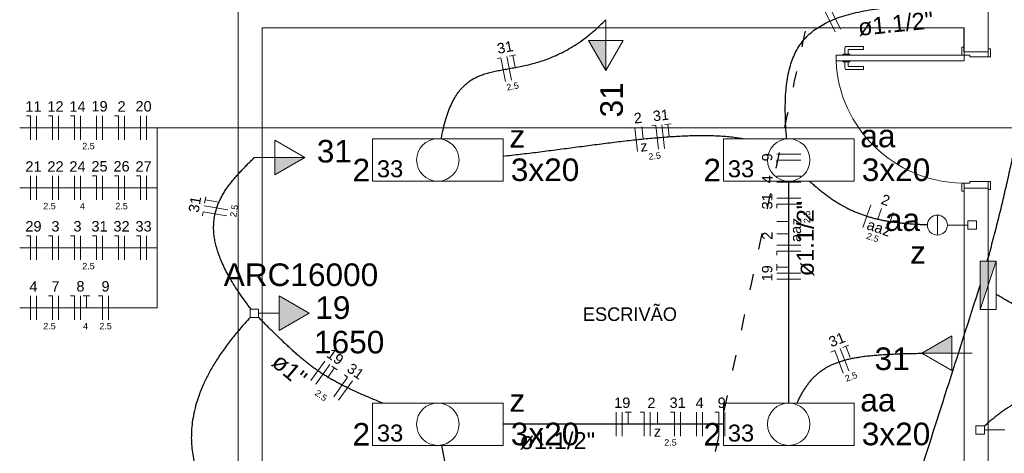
# Model space of a CAD drawing. Header units: millimetres. Extents: x 26 to 1362, y 24 to 358.
# Tile 237 of 256: x 1283.35 to 1289.5, y 257.2 to 259.91. Entities that reach past the tile are written whole.
import ezdxf

# ---------------------------------------------------------------- set-up
doc = ezdxf.new("R2010")
doc.units = ezdxf.units.MM
doc.linetypes.add('DOT2', pattern=[3.175, 0, -3.175])
doc.layers.add('ARQ-ALVENARIA', color=4, linetype='Continuous')
for name, color, linetype, lineweight in [('EL-Condutos', 4, 'Continuous', 30), ('EL-Fios', 9, 'Continuous', 20), ('EL-Textos condutos', 7, 'Continuous', 20), ('EL-Textos fios', 7, 'Continuous', 20), ('EL-Textos pontos', 5, 'Continuous', 20), ('MB ALVENARIA', 7, 'Continuous', 20), ('MB ESQUADRIA', 7, 'Continuous', 20), ('MB TEXTO 0', 7, 'Continuous', 20), ('P-SIMBOL', 5, 'Continuous', 20)]:
    doc.layers.add(name, color=color, linetype=linetype, lineweight=lineweight)
doc.styles.add('arial', font='arial.ttf')
doc.styles.add('AvantGardeBkBT', font='txt')

msp = doc.modelspace()

# ---------------------------------------------------------------- hatches: boundary and pattern name
at = {"layer": 'P-SIMBOL', "linetype": 'Continuous'}
for points in [[(1287.0133, 259.7815), (1287.0133, 259.594), (1286.9051, 259.7815)], [(1284.946, 259.0491), (1285.1335, 259.0491), (1284.946, 258.9408)], [(1289.4509, 258.4014), (1289.351, 258.4014), (1289.351, 258.1005)], [(1284.9726, 257.9677), (1285.16, 258.076), (1284.9725, 258.1842)], [(1289.173, 257.8271), (1288.9855, 257.8271), (1289.173, 257.9354)]]:
    msp.add_hatch(color=256, dxfattribs=at).paths.add_polyline_path(points)

# ---------------------------------------------------------------- linework, layer by layer
at = {"layer": 'ARQ-ALVENARIA'}
msp.add_lwpolyline([(1289.251, 259.709), (1289.251, 259.8595)], dxfattribs=at)
at = {"layer": 'EL-Condutos', "linetype": 'DOT2', "ltscale": 0.05}
msp.add_spline([(1285.0543, 244.8112), (1285.4741, 246.78), (1285.867, 248.6223), (1286.2347, 250.3469), (1286.5793, 251.963), (1286.9027, 253.4796), (1287.2069, 254.9057), (1287.4936, 256.2505), (1287.7649, 257.5229), (1288.0228, 258.7319), (1288.269, 259.8867), (1288.5056, 260.9963), (1288.7345, 262.0696), (1288.9576, 263.1159), (1289.1768, 264.144), (1289.3942, 265.1631), (1289.6115, 266.1822), (1289.8307, 267.2104), (1290.0538, 268.2566), (1290.2827, 269.33), (1290.5193, 270.4396), (1290.7656, 271.5944), (1291.0234, 272.8034), (1291.2947, 274.0758), (1291.5815, 275.4205), (1291.8856, 276.8467), (1292.209, 278.3633), (1292.5536, 279.9794), (1292.9214, 281.704), (1293.3142, 283.5462), (1293.734, 285.5151)], degree=3, dxfattribs=at)
at = {"layer": 'EL-Condutos', "linetype": 'Continuous'}
for points in [[(1288.1423, 259.1652), (1288.1369, 259.2452), (1288.1341, 259.32), (1288.1341, 259.3898), (1288.1371, 259.4547), (1288.1432, 259.515), (1288.1525, 259.5709), (1288.1653, 259.6224), (1288.1816, 259.6698), (1288.2017, 259.7133), (1288.2256, 259.753), (1288.2536, 259.789), (1288.2858, 259.8216), (1288.3223, 259.851), (1288.3633, 259.8772), (1288.4089, 259.9005), (1288.4593, 259.9211), (1288.5147, 259.9391), (1288.5752, 259.9547), (1288.6409, 259.9681), (1288.7121, 259.9794), (1288.7888, 259.9888), (1288.8712, 259.9965), (1288.9595, 260.0026), (1289.0539, 260.0074), (1289.1543, 260.011), (1289.2612, 260.0135), (1289.3745, 260.0152), (1289.4944, 260.0163), (1289.6211, 260.0168), (1289.7548, 260.017)], [(1285.9847, 259.1669), (1285.9987, 259.2315), (1286.0142, 259.2888), (1286.0312, 259.3393), (1286.0497, 259.3836), (1286.0697, 259.422), (1286.0911, 259.4552), (1286.114, 259.4835), (1286.1384, 259.5075), (1286.1642, 259.5276), (1286.1914, 259.5443), (1286.22, 259.5581), (1286.2499, 259.5695), (1286.2813, 259.579), (1286.3141, 259.587), (1286.3482, 259.594), (1286.3836, 259.6005), (1286.4203, 259.607), (1286.4584, 259.614), (1286.4978, 259.6219), (1286.5385, 259.6313), (1286.5804, 259.6425), (1286.6236, 259.6562), (1286.6681, 259.6727), (1286.7138, 259.6926), (1286.7607, 259.7164), (1286.8089, 259.7444), (1286.8582, 259.7773), (1286.9087, 259.8154), (1286.9604, 259.8593), (1287.0133, 259.9095)], [(1289.3952, 258.4021), (1289.4122, 258.4636), (1289.4285, 258.5244), (1289.4442, 258.5844), (1289.4593, 258.6437), (1289.4738, 258.7021), (1289.4878, 258.7597), (1289.5012, 258.8164), (1289.5142, 258.8722), (1289.5267, 258.9272), (1289.5388, 258.9811), (1289.5506, 259.0341), (1289.5621, 259.0861), (1289.5732, 259.1371), (1289.5841, 259.187), (1289.5948, 259.2358), (1289.6053, 259.2836), (1289.6157, 259.3301), (1289.626, 259.3756), (1289.6361, 259.4198), (1289.6463, 259.4628), (1289.6565, 259.5046), (1289.6667, 259.5451), (1289.6769, 259.5843), (1289.6873, 259.6222), (1289.6978, 259.6587), (1289.7085, 259.6938), (1289.7195, 259.7275), (1289.7307, 259.7598), (1289.7422, 259.7907), (1289.754, 259.82)], [(1286.3719, 259.0584), (1286.4254, 259.0641), (1286.4794, 259.0702), (1286.5337, 259.0766), (1286.5882, 259.0833), (1286.6429, 259.0903), (1286.6978, 259.0974), (1286.7527, 259.1046), (1286.8076, 259.1118), (1286.8624, 259.1191), (1286.9171, 259.1262), (1286.9715, 259.1333), (1287.0257, 259.1401), (1287.0796, 259.1467), (1287.1331, 259.1531), (1287.186, 259.159), (1287.2385, 259.1646), (1287.2903, 259.1696), (1287.3415, 259.1742), (1287.3919, 259.1781), (1287.4416, 259.1814), (1287.4904, 259.184), (1287.5382, 259.1859), (1287.5851, 259.1869), (1287.6308, 259.1871), (1287.6755, 259.1863), (1287.7189, 259.1845), (1287.7611, 259.1817), (1287.802, 259.1777), (1287.8415, 259.1726), (1287.8795, 259.1663)], [(1284.7977, 258.1019), (1284.7592, 258.1531), (1284.7246, 258.2021), (1284.6938, 258.2492), (1284.6666, 258.2943), (1284.6429, 258.3376), (1284.6226, 258.3791), (1284.6055, 258.4189), (1284.5916, 258.4571), (1284.5806, 258.4938), (1284.5725, 258.529), (1284.5672, 258.5628), (1284.5645, 258.5954), (1284.5643, 258.6267), (1284.5664, 258.6569), (1284.5708, 258.686), (1284.5772, 258.7141), (1284.5857, 258.7413), (1284.596, 258.7677), (1284.608, 258.7934), (1284.6217, 258.8184), (1284.6368, 258.8428), (1284.6532, 258.8667), (1284.6709, 258.8902), (1284.6897, 258.9133), (1284.7094, 258.9361), (1284.7299, 258.9588), (1284.7512, 258.9814), (1284.7731, 259.0039), (1284.7954, 259.0264), (1284.818, 259.0491)], [(1288.1553, 257.5143), (1288.1553, 257.5789), (1288.1553, 257.6406), (1288.1553, 257.6996), (1288.1553, 257.756), (1288.1553, 257.8102), (1288.1553, 257.8621), (1288.1553, 257.912), (1288.1553, 257.9601), (1288.1553, 258.0065), (1288.1553, 258.0514), (1288.1553, 258.095), (1288.1553, 258.1375), (1288.1553, 258.1789), (1288.1553, 258.2196), (1288.1553, 258.2596), (1288.1553, 258.2992), (1288.1553, 258.3385), (1288.1553, 258.3777), (1288.1553, 258.4169), (1288.1553, 258.4564), (1288.1553, 258.4962), (1288.1553, 258.5367), (1288.1553, 258.5779), (1288.1553, 258.62), (1288.1553, 258.6632), (1288.1553, 258.7077), (1288.1553, 258.7536), (1288.1553, 258.8011), (1288.1553, 258.8505), (1288.1553, 258.9017)], [(1288.2858, 258.9012), (1288.309, 258.8802), (1288.3321, 258.8603), (1288.355, 258.8415), (1288.3777, 258.8237), (1288.4002, 258.807), (1288.4227, 258.7912), (1288.4451, 258.7763), (1288.4675, 258.7624), (1288.4899, 258.7494), (1288.5123, 258.7373), (1288.5349, 258.7259), (1288.5575, 258.7154), (1288.5802, 258.7057), (1288.6032, 258.6967), (1288.6263, 258.6884), (1288.6497, 258.6808), (1288.6734, 258.6738), (1288.6973, 258.6675), (1288.7216, 258.6618), (1288.7463, 258.6566), (1288.7715, 258.652), (1288.797, 258.6479), (1288.8231, 258.6443), (1288.8496, 258.6411), (1288.8767, 258.6383), (1288.9044, 258.6359), (1288.9327, 258.6339), (1288.9616, 258.6322), (1288.9913, 258.6309), (1289.0216, 258.6297)], [(1285.0543, 244.8112), (1285.2621, 245.4613), (1285.4566, 246.0695), (1285.6386, 246.639), (1285.8092, 247.1726), (1285.9693, 247.6733), (1286.1199, 248.1442), (1286.2618, 248.5882), (1286.3961, 249.0084), (1286.5238, 249.4076), (1286.6457, 249.7889), (1286.7628, 250.1552), (1286.8761, 250.5096), (1286.9865, 250.8551), (1287.0951, 251.1946), (1287.2027, 251.5311), (1287.3102, 251.8675), (1287.4188, 252.207), (1287.5292, 252.5525), (1287.6425, 252.9069), (1287.7596, 253.2732), (1287.8815, 253.6545), (1288.0092, 254.0537), (1288.1435, 254.4739), (1288.2854, 254.9179), (1288.436, 255.3888), (1288.5961, 255.8895), (1288.7667, 256.4231), (1288.9487, 256.9926), (1289.1432, 257.6009), (1289.351, 258.2509)], [(1290.4317, 257.6281), (1290.3917, 257.6511), (1290.3537, 257.673), (1290.3175, 257.6939), (1290.283, 257.7138), (1290.25, 257.7328), (1290.2183, 257.7511), (1290.1877, 257.7687), (1290.1582, 257.7857), (1290.1296, 257.8022), (1290.1016, 257.8183), (1290.0743, 257.8341), (1290.0473, 257.8497), (1290.0205, 257.8651), (1289.9939, 257.8805), (1289.9671, 257.8959), (1289.9402, 257.9114), (1289.9128, 257.9272), (1289.8849, 257.9433), (1289.8563, 257.9597), (1289.8268, 257.9767), (1289.7964, 257.9943), (1289.7647, 258.0125), (1289.7317, 258.0315), (1289.6973, 258.0514), (1289.6612, 258.0722), (1289.6233, 258.0941), (1289.5834, 258.117), (1289.5414, 258.1412), (1289.4972, 258.1667), (1289.4505, 258.1936)], [(1284.7928, 258.0495), (1284.7267, 257.9759), (1284.668, 257.9041), (1284.6165, 257.8342), (1284.5719, 257.7661), (1284.5338, 257.6998), (1284.502, 257.6352), (1284.4761, 257.5725), (1284.4558, 257.5114), (1284.4409, 257.4521), (1284.431, 257.3946), (1284.4258, 257.3387), (1284.425, 257.2845), (1284.4283, 257.232), (1284.4355, 257.1811), (1284.4461, 257.1319), (1284.46, 257.0843), (1284.4767, 257.0383), (1284.496, 256.9939), (1284.5176, 256.9511), (1284.5411, 256.9098), (1284.5664, 256.8701), (1284.5929, 256.8319), (1284.6206, 256.7952), (1284.649, 256.76), (1284.6778, 256.7263), (1284.7068, 256.6941), (1284.7356, 256.6633), (1284.764, 256.6339), (1284.7915, 256.6059), (1284.818, 256.5794)], [(1285.6183, 257.5152), (1285.5804, 257.5305), (1285.5444, 257.5455), (1285.5102, 257.56), (1285.4777, 257.5742), (1285.4468, 257.5881), (1285.4173, 257.6018), (1285.3892, 257.6155), (1285.3623, 257.629), (1285.3365, 257.6426), (1285.3117, 257.6562), (1285.2878, 257.67), (1285.2646, 257.684), (1285.2421, 257.6983), (1285.2201, 257.7129), (1285.1985, 257.7279), (1285.1772, 257.7435), (1285.1561, 257.7596), (1285.1351, 257.7763), (1285.1139, 257.7937), (1285.0926, 257.8118), (1285.071, 257.8308), (1285.049, 257.8507), (1285.0265, 257.8715), (1285.0033, 257.8933), (1284.9794, 257.9163), (1284.9546, 257.9404), (1284.9287, 257.9658), (1284.9018, 257.9924), (1284.8737, 258.0204), (1284.8442, 258.0499)], [(1288.2076, 257.5149), (1288.2198, 257.5406), (1288.2323, 257.5648), (1288.2452, 257.5876), (1288.2586, 257.609), (1288.2725, 257.6291), (1288.2869, 257.648), (1288.302, 257.6656), (1288.3179, 257.682), (1288.3345, 257.6973), (1288.352, 257.7114), (1288.3704, 257.7245), (1288.3898, 257.7366), (1288.4103, 257.7476), (1288.4319, 257.7578), (1288.4547, 257.767), (1288.4788, 257.7754), (1288.5042, 257.783), (1288.531, 257.7897), (1288.5594, 257.7958), (1288.5892, 257.8012), (1288.6207, 257.8059), (1288.6538, 257.81), (1288.6887, 257.8135), (1288.7255, 257.8165), (1288.7641, 257.8191), (1288.8046, 257.8212), (1288.8472, 257.8229), (1288.8919, 257.8242), (1288.9388, 257.8252), (1288.9879, 257.826)], [(1290.2534, 257.5611), (1290.2012, 257.5674), (1290.1515, 257.5727), (1290.1042, 257.577), (1290.0592, 257.5804), (1290.0164, 257.5828), (1289.9758, 257.5843), (1289.9371, 257.5849), (1289.9004, 257.5846), (1289.8655, 257.5834), (1289.8323, 257.5812), (1289.8007, 257.5782), (1289.7706, 257.5744), (1289.742, 257.5697), (1289.7147, 257.5641), (1289.6886, 257.5578), (1289.6637, 257.5506), (1289.6397, 257.5426), (1289.6167, 257.5338), (1289.5946, 257.5242), (1289.5732, 257.5139), (1289.5524, 257.5028), (1289.5321, 257.491), (1289.5123, 257.4784), (1289.4929, 257.4651), (1289.4737, 257.4511), (1289.4546, 257.4364), (1289.4356, 257.4211), (1289.4165, 257.405), (1289.3973, 257.3883), (1289.3778, 257.3709)], [(1287.748, 257.3826), (1287.69, 257.3826), (1287.6345, 257.3826), (1287.5814, 257.3826), (1287.5304, 257.3826), (1287.4813, 257.3826), (1287.434, 257.3826), (1287.3884, 257.3826), (1287.3442, 257.3826), (1287.3012, 257.3826), (1287.2593, 257.3826), (1287.2183, 257.3826), (1287.178, 257.3826), (1287.1382, 257.3826), (1287.0988, 257.3826), (1287.0595, 257.3826), (1287.0203, 257.3826), (1286.9809, 257.3826), (1286.9411, 257.3826), (1286.9008, 257.3826), (1286.8598, 257.3826), (1286.8179, 257.3826), (1286.7749, 257.3826), (1286.7307, 257.3826), (1286.685, 257.3826), (1286.6378, 257.3826), (1286.5887, 257.3826), (1286.5377, 257.3826), (1286.4846, 257.3826), (1286.4291, 257.3826), (1286.3711, 257.3826)], [(1285.9875, 257.2515), (1286.0034, 257.163), (1286.0184, 257.0796), (1286.0323, 257.001), (1286.0453, 256.9267), (1286.0574, 256.8564), (1286.0686, 256.7897), (1286.0789, 256.7262), (1286.0884, 256.6654), (1286.0972, 256.6069), (1286.1051, 256.5504), (1286.1124, 256.4955), (1286.119, 256.4418), (1286.1249, 256.3888), (1286.1302, 256.3361), (1286.135, 256.2834), (1286.1391, 256.2303), (1286.1428, 256.1763), (1286.146, 256.1211), (1286.1487, 256.0642), (1286.1511, 256.0053), (1286.153, 255.9439), (1286.1546, 255.8797), (1286.1559, 255.8122), (1286.1569, 255.7411), (1286.1577, 255.6659), (1286.1582, 255.5862), (1286.1586, 255.5018), (1286.1588, 255.412), (1286.159, 255.3166), (1286.159, 255.2152)]]:
    msp.add_spline(points, degree=3, dxfattribs=at)
at = {"layer": 'EL-Fios'}
for p, q in [((1288.445, 259.8349), (1288.3792, 259.9697)), ((1288.4787, 259.8514), (1288.4129, 259.9862)), ((1286.3338, 259.6676), (1286.3584, 259.6723)), ((1286.387, 259.5251), (1286.3584, 259.6723)), ((1286.4238, 259.5323), (1286.3952, 259.6795)), ((1286.4124, 259.6828), (1286.4516, 259.6905)), ((1286.4463, 259.613), (1286.432, 259.6867)), ((1283.3952, 259.3097), (1283.4202, 259.3097)), ((1283.4202, 259.1597), (1283.4202, 259.3097)), ((1283.4577, 259.1597), (1283.4577, 259.3097)), ((1283.5327, 259.3097), (1283.5577, 259.3097)), ((1283.5577, 259.1597), (1283.5577, 259.3097)), ((1283.5952, 259.1597), (1283.5952, 259.3097)), ((1283.6702, 259.3097), (1283.6952, 259.3097)), ((1283.6952, 259.1597), (1283.6952, 259.3097)), ((1283.7327, 259.1597), (1283.7327, 259.3097)), ((1283.8327, 259.1597), (1283.8327, 259.3097)), ((1283.8702, 259.1597), (1283.8702, 259.3097)), ((1283.9452, 259.3097), (1283.9702, 259.3097)), ((1283.9702, 259.1597), (1283.9702, 259.3097)), ((1284.0077, 259.1597), (1284.0077, 259.3097)), ((1284.1077, 259.1597), (1284.1077, 259.3097)), ((1284.1452, 259.1597), (1284.1452, 259.3097)), ((1287.1689, 259.2326), (1287.1938, 259.2353)), ((1287.21, 259.0862), (1287.1938, 259.2353)), ((1287.2464, 259.1656), (1287.2383, 259.2401)), ((1287.3014, 259.247), (1287.3263, 259.2497)), ((1287.3425, 259.1006), (1287.3263, 259.2497)), ((1287.3797, 259.1046), (1287.3635, 259.2537)), ((1287.3809, 259.2556), (1287.4207, 259.26)), ((1287.4089, 259.1832), (1287.4008, 259.2578)), ((1288.2303, 259.0692), (1288.0803, 259.0692)), ((1288.2303, 259.0317), (1288.0803, 259.0317)), ((1288.0803, 259.0067), (1288.0803, 259.0317)), ((1283.4202, 258.7847), (1283.4202, 258.9347)), ((1283.4577, 258.7847), (1283.4577, 258.9347)), ((1283.5577, 258.7847), (1283.5577, 258.9347)), ((1283.5952, 258.7847), (1283.5952, 258.9347)), ((1283.6952, 258.7847), (1283.6952, 258.9347)), ((1283.7327, 258.7847), (1283.7327, 258.9347)), ((1283.8077, 258.9347), (1283.8327, 258.9347)), ((1283.8327, 258.7847), (1283.8327, 258.9347)), ((1283.8702, 258.7847), (1283.8702, 258.9347)), ((1283.9452, 258.9347), (1283.9702, 258.9347)), ((1283.9702, 258.7847), (1283.9702, 258.9347)), ((1284.0077, 258.7847), (1284.0077, 258.9347)), ((1284.0827, 258.9347), (1284.1077, 258.9347)), ((1284.1077, 258.7847), (1284.1077, 258.9347)), ((1284.1452, 258.7847), (1284.1452, 258.9347)), ((1288.2303, 258.9317), (1288.0803, 258.9317)), ((1288.2303, 258.8942), (1288.0803, 258.8942)), ((1284.5078, 258.7641), (1284.5144, 258.8035)), ((1288.2303, 258.7942), (1288.0803, 258.7942)), ((1284.6528, 258.7219), (1284.5049, 258.7468)), ((1284.5851, 258.7713), (1284.5111, 258.7838)), ((1288.2303, 258.7567), (1288.0803, 258.7567)), ((1288.0803, 258.7317), (1288.0803, 258.7567)), ((1288.6185, 258.6117), (1288.6673, 258.7536)), ((1288.7098, 258.6597), (1288.7342, 258.7306)), ((1284.4945, 258.6852), (1284.4986, 258.7099)), ((1284.6466, 258.6849), (1284.4986, 258.7099)), ((1288.7836, 258.6343), (1288.808, 258.7052)), ((1288.1553, 258.6494), (1288.0803, 258.6494)), ((1283.3952, 258.5597), (1283.4202, 258.5597)), ((1283.4202, 258.4097), (1283.4202, 258.5597)), ((1283.4577, 258.4097), (1283.4577, 258.5597)), ((1283.5327, 258.5597), (1283.5577, 258.5597)), ((1283.5577, 258.4097), (1283.5577, 258.5597)), ((1283.5952, 258.4097), (1283.5952, 258.5597)), ((1283.6702, 258.5597), (1283.6952, 258.5597)), ((1283.6952, 258.4097), (1283.6952, 258.5597)), ((1283.7327, 258.4097), (1283.7327, 258.5597)), ((1283.8077, 258.5597), (1283.8327, 258.5597)), ((1283.8327, 258.4097), (1283.8327, 258.5597)), ((1283.8702, 258.4097), (1283.8702, 258.5597)), ((1283.9452, 258.5597), (1283.9702, 258.5597)), ((1283.9702, 258.4097), (1283.9702, 258.5597)), ((1284.0077, 258.4097), (1284.0077, 258.5597)), ((1284.0827, 258.5597), (1284.1077, 258.5597)), ((1284.1077, 258.4097), (1284.1077, 258.5597)), ((1284.1452, 258.4097), (1284.1452, 258.5597)), ((1288.1553, 258.5714), (1288.0803, 258.5714)), ((1288.2303, 258.5007), (1288.0803, 258.5007)), ((1288.2303, 258.4632), (1288.0803, 258.4632)), ((1288.0803, 258.4382), (1288.0803, 258.4632)), ((1288.0803, 258.3432), (1288.0803, 258.3832)), ((1288.1553, 258.3632), (1288.0803, 258.3632)), ((1288.2303, 258.3257), (1288.0803, 258.3257)), ((1288.2303, 258.2882), (1288.0803, 258.2882)), ((1283.4202, 258.0347), (1283.4202, 258.1847)), ((1283.4577, 258.0347), (1283.4577, 258.1847)), ((1283.5327, 258.1847), (1283.5577, 258.1847)), ((1283.5577, 258.0347), (1283.5577, 258.1847)), ((1283.5952, 258.0347), (1283.5952, 258.1847)), ((1283.6702, 258.1847), (1283.6952, 258.1847)), ((1283.6952, 258.0347), (1283.6952, 258.1847)), ((1283.7327, 258.0347), (1283.7327, 258.1847)), ((1283.7502, 258.1847), (1283.7902, 258.1847)), ((1283.7702, 258.1097), (1283.7702, 258.1847)), ((1283.8452, 258.1847), (1283.8702, 258.1847)), ((1283.8702, 258.0347), (1283.8702, 258.1847)), ((1283.9077, 258.0347), (1283.9077, 258.1847)), ((1288.4936, 257.8622), (1288.531, 257.8766)), ((1288.5391, 257.7994), (1288.5123, 257.8694)), ((1288.4189, 257.8336), (1288.4423, 257.8425)), ((1288.496, 257.7025), (1288.4423, 257.8425)), ((1288.531, 257.7159), (1288.4773, 257.856)), ((1285.1713, 257.6553), (1285.2582, 257.7775)), ((1285.2018, 257.6336), (1285.2888, 257.7558)), ((1285.303, 257.7456), (1285.3356, 257.7225)), ((1285.2758, 257.6729), (1285.3193, 257.7341)), ((1285.3804, 257.6906), (1285.4008, 257.6761)), ((1285.3139, 257.5539), (1285.4008, 257.6761)), ((1285.3444, 257.5321), (1285.4314, 257.6544)), ((1287.0783, 257.3076), (1287.0783, 257.4576)), ((1287.1158, 257.3076), (1287.1158, 257.4576)), ((1287.1333, 257.4576), (1287.1733, 257.4576)), ((1287.1533, 257.3826), (1287.1533, 257.4576)), ((1287.2283, 257.4576), (1287.2533, 257.4576)), ((1287.2533, 257.3076), (1287.2533, 257.4576)), ((1287.2908, 257.3076), (1287.2908, 257.4576)), ((1287.3355, 257.3826), (1287.3355, 257.4576)), ((1287.4178, 257.4576), (1287.4428, 257.4576)), ((1287.4428, 257.3076), (1287.4428, 257.4576)), ((1287.4803, 257.3076), (1287.4803, 257.4576)), ((1287.5803, 257.3076), (1287.5803, 257.4576)), ((1287.6178, 257.3076), (1287.6178, 257.4576)), ((1287.6928, 257.4576), (1287.7178, 257.4576)), ((1287.7178, 257.3076), (1287.7178, 257.4576)), ((1287.7553, 257.3076), (1287.7553, 257.4576))]:
    msp.add_line(p, q, dxfattribs=at)
at = {"layer": 'EL-Textos fios'}
for p, q in [((1284.2124, 259.2347), (1283.353, 259.2347)), ((1289.5946, 259.2347), (1284.2124, 259.2347)), ((1284.2124, 259.2347), (1284.2124, 258.8597)), ((1284.2124, 259.2347), (1284.2124, 258.4847)), ((1284.2124, 259.2347), (1284.2124, 258.1097)), ((1284.2124, 258.8597), (1283.353, 258.8597)), ((1284.2124, 258.4847), (1283.353, 258.4847)), ((1284.2124, 258.1097), (1283.353, 258.1097))]:
    msp.add_line(p, q, dxfattribs=at)
at = {"layer": 'MB ALVENARIA'}
for p, q in [((1284.718, 244.7595), (1284.718, 289.709)), ((1284.868, 255.8565), (1284.868, 259.8595))]:
    msp.add_line(p, q, dxfattribs=at)
for points in [[(1289.401, 259.709), (1289.401, 260.1595)], [(1284.868, 259.8595), (1284.868, 259.8595), (1289.251, 259.8595)], [(1289.251, 259.8595), (1289.251, 259.709), (1289.401, 259.709)], [(1289.001, 256.407), (1289.401, 256.407), (1289.401, 258.8585)], [(1289.001, 256.557), (1289.251, 256.557), (1289.251, 258.8585)]]:
    msp.add_lwpolyline(points, dxfattribs=at)
at = {"layer": 'MB ESQUADRIA'}
for p, q in [((1288.506, 259.695), (1288.506, 259.734)), ((1288.516, 259.744), (1288.623, 259.744)), ((1288.526, 259.719), (1288.526, 259.695)), ((1288.623, 259.724), (1288.531, 259.724)), ((1288.623, 259.744), (1288.623, 259.724)), ((1289.251, 259.689), (1289.251, 259.714)), ((1289.251, 259.689), (1289.251, 259.714)), ((1289.401, 259.679), (1289.401, 259.714)), ((1289.401, 259.679), (1289.401, 259.714)), ((1288.4935, 259.689), (1288.4935, 259.695)), ((1288.4935, 259.695), (1288.536, 259.695)), ((1288.4935, 259.6535), (1288.4935, 259.6475)), ((1288.4935, 259.6475), (1288.536, 259.6475)), ((1288.506, 259.6475), (1288.506, 259.609)), ((1288.526, 259.624), (1288.526, 259.6475)), ((1288.536, 259.695), (1288.536, 259.689)), ((1288.536, 259.6475), (1288.536, 259.6535)), ((1289.286, 259.689), (1289.251, 259.689)), ((1289.286, 259.689), (1289.251, 259.689)), ((1289.286, 259.689), (1289.286, 259.679)), ((1289.286, 259.689), (1289.286, 259.679)), ((1289.286, 259.679), (1289.401, 259.679)), ((1289.286, 259.679), (1289.401, 259.679)), ((1288.516, 259.599), (1288.623, 259.599)), ((1288.623, 259.619), (1288.531, 259.619)), ((1288.623, 259.599), (1288.623, 259.619)), ((1289.286, 258.8885), (1289.251, 258.8885)), ((1289.251, 258.8885), (1289.251, 258.8635)), ((1289.286, 258.8985), (1289.401, 258.8985)), ((1289.286, 258.8885), (1289.286, 258.8985)), ((1289.401, 258.8985), (1289.401, 258.8635))]:
    msp.add_line(p, q, dxfattribs=at)
for points in [[(1289.251, 259.714), (1289.251, 259.739), (1289.236, 259.739), (1289.236, 259.689), (1289.251, 259.689), (1289.251, 259.689)], [(1289.251, 259.714), (1289.251, 259.739), (1289.236, 259.739), (1289.236, 259.689), (1289.251, 259.689), (1289.251, 259.689)], [(1289.401, 259.679), (1289.416, 259.679), (1289.416, 259.729), (1289.401, 259.729), (1289.401, 259.714)], [(1289.401, 259.679), (1289.416, 259.679), (1289.416, 259.729), (1289.401, 259.729), (1289.401, 259.714)], [(1289.251, 258.8635), (1289.251, 258.8385), (1289.236, 258.8385), (1289.236, 258.8885), (1289.251, 258.8885), (1289.251, 258.8885)], [(1289.401, 258.8585), (1289.251, 258.8585)], [(1289.401, 258.8985), (1289.416, 258.8985), (1289.416, 258.8485), (1289.401, 258.8485), (1289.401, 258.8635)]]:
    msp.add_lwpolyline(points, dxfattribs=at)
msp.add_lwpolyline([(1289.251, 259.654), (1288.4505, 259.654), (1288.4505, 259.689), (1289.251, 259.689), (1289.251, 259.654)], close=True, dxfattribs=at)
for centre, radius, start, end in [((1288.516, 259.734), 0.01, 90.0289, 180.029), ((1288.531, 259.719), 0.005, 90.0289, 180.029), ((1288.516, 259.609), 0.01, 180.029, 270.029), ((1288.531, 259.624), 0.005, 180.029, 270.029)]:
    msp.add_arc(centre, radius, start, end, dxfattribs=at)
at = {"layer": 'MB ESQUADRIA', "linetype": 'Continuous'}
msp.add_arc((1289.252, 259.691), 0.8023, 182.651, 268.859, dxfattribs=at)
at = {"layer": 'P-SIMBOL'}
for p, q in [((1287.0133, 259.7815), (1287.0133, 259.9095)), ((1287.0133, 259.594), (1286.9051, 259.7815)), ((1286.9051, 259.7815), (1287.1216, 259.7815)), ((1287.0133, 259.594), (1287.0133, 259.7815)), ((1287.1216, 259.7815), (1287.0133, 259.594)), ((1284.946, 259.1573), (1285.1335, 259.0491)), ((1284.946, 258.9408), (1284.946, 259.1573)), ((1285.5558, 259.1663), (1286.3718, 259.1663)), ((1285.5558, 259.1663), (1285.5558, 258.9014)), ((1286.3718, 259.1663), (1286.3718, 258.9014)), ((1287.7473, 259.1663), (1288.5633, 259.1663)), ((1287.7473, 259.1663), (1287.7473, 258.9014)), ((1288.5633, 259.1663), (1288.5633, 258.9014)), ((1284.946, 259.0491), (1284.818, 259.0491)), ((1285.1335, 259.0491), (1284.946, 259.0491)), ((1285.1335, 259.0491), (1284.946, 258.9408)), ((1285.5558, 258.9014), (1286.3718, 258.9014)), ((1287.7473, 258.9014), (1288.5633, 258.9014)), ((1289.0835, 258.5645), (1289.0835, 258.6895)), ((1289.146, 258.627), (1289.2745, 258.627)), ((1289.2745, 258.6005), (1289.2745, 258.6535)), ((1289.2745, 258.6535), (1289.3276, 258.6535)), ((1289.3276, 258.6535), (1289.3276, 258.6005)), ((1289.3276, 258.6005), (1289.2745, 258.6005)), ((1289.4509, 258.4014), (1289.351, 258.4014)), ((1289.351, 258.4014), (1289.351, 258.1005)), ((1289.4509, 258.4014), (1289.351, 258.1005)), ((1289.4509, 258.4014), (1289.4509, 258.1005)), ((1284.9725, 258.1842), (1285.16, 258.076)), ((1284.9725, 257.9677), (1284.9725, 258.1842)), ((1284.7915, 258.0495), (1284.7915, 258.1025)), ((1284.7915, 258.1025), (1284.8446, 258.1025)), ((1284.8446, 258.0495), (1284.7915, 258.0495)), ((1284.8446, 258.1025), (1284.8446, 258.0495)), ((1284.9725, 258.076), (1284.8446, 258.076)), ((1285.16, 258.076), (1284.9725, 257.9677)), ((1289.4509, 258.1005), (1289.351, 258.1005)), ((1288.9855, 257.8271), (1289.173, 257.9354)), ((1289.173, 257.9354), (1289.173, 257.7189)), ((1288.9855, 257.8271), (1289.173, 257.8271)), ((1289.173, 257.7189), (1288.9855, 257.8271)), ((1289.173, 257.8271), (1289.301, 257.8271)), ((1285.5558, 257.5151), (1286.3718, 257.5151)), ((1285.5558, 257.5151), (1285.5558, 257.2501)), ((1286.3718, 257.5151), (1286.3718, 257.2501)), ((1287.7473, 257.5151), (1288.5633, 257.5151)), ((1287.7473, 257.5151), (1287.7473, 257.2501)), ((1288.5633, 257.5151), (1288.5633, 257.2501)), ((1289.3245, 257.32), (1289.3245, 257.373)), ((1289.3245, 257.373), (1289.3776, 257.373)), ((1289.3776, 257.373), (1289.3776, 257.32)), ((1289.3776, 257.32), (1289.3245, 257.32)), ((1289.5056, 257.3465), (1289.3776, 257.3465)), ((1285.5558, 257.2501), (1286.3718, 257.2501)), ((1287.7473, 257.2501), (1288.5633, 257.2501))]:
    msp.add_line(p, q, dxfattribs=at)
for centre, radius in [((1285.9638, 259.0338), 0.1325), ((1288.1553, 259.0338), 0.1325), ((1289.0835, 258.627), 0.0625), ((1285.9638, 257.3826), 0.1325), ((1288.1553, 257.3826), 0.1325)]:
    msp.add_circle(centre, radius, dxfattribs=at)

# ---------------------------------------------------------------- texts
at = {"layer": 'EL-Textos condutos', "char_height": 0.1059, "attachment_point": 8, "line_spacing_factor": 0.798, "style": 'arial'}
for s, insert, width, rotation in [('ø1.1/2"', (1288.8285, 259.8303), 0.88956, 5.83844), ('ø1.1/2"', (1288.3141, 258.5425), 0.88956, 90.00021), ('ø1"', (1285.0021, 257.6811), 0.38124, 319.68096)]:
    msp.add_mtext(s, dxfattribs=dict(at, insert=insert, width=width, rotation=rotation))
at = {"layer": 'EL-Textos condutos', "insert": (1286.71, 257.2239), "char_height": 0.1059, "width": 0.88956, "attachment_point": 8, "line_spacing_factor": 0.798, "style": 'arial'}
msp.add_mtext('ø1.1/2"', dxfattribs=at)
at = {"layer": 'EL-Textos fios', "attachment_point": 8, "line_spacing_factor": 0.798, "style": 'arial'}
for s, insert, char_height, width, rotation in [('31', (1286.3904, 259.7051), 0.065, 0.156, 11.01225), ('2.5', (1286.435, 259.474), 0.04, 0.144, 11.01225), ('2', (1287.2167, 259.2638), 0.065, 0.078, 6.20513), ('31', (1287.3607, 259.2798), 0.065, 0.156, 6.20513), ('z', (1287.2547, 259.0878), 0.065, 0.078, 6.20513), ('2.5', (1287.3201, 259.0381), 0.04, 0.144, 6.20513), ('9', (1288.0541, 259.0505), 0.065, 0.078, 90.00021), ('4', (1288.0541, 258.913), 0.065, 0.078, 90.00021), ('31', (1284.4794, 258.7511), 0.065, 0.156, 80.43182), ('31', (1288.0541, 258.7755), 0.065, 0.156, 90.00021), ('2', (1288.7495, 258.7528), 0.065, 0.078, 341.04167), ('2.5', (1284.7115, 258.7122), 0.04, 0.144, 80.43182), ('z', (1288.2331, 258.6495), 0.065, 0.078, 90.00021), ('2.5', (1288.2898, 258.6785), 0.04, 0.144, 90.00021), ('aa', (1288.2331, 258.5715), 0.065, 0.156, 90.00021), ('aa', (1288.6845, 258.5858), 0.065, 0.156, 341.04167), ('z', (1288.758, 258.5608), 0.065, 0.078, 341.04167), ('2', (1288.0541, 258.56), 0.065, 0.078, 90.00021), ('2.5', (1288.6728, 258.53), 0.04, 0.144, 341.04167), ('19', (1288.0541, 258.3255), 0.065, 0.156, 90.00021), ('31', (1288.4679, 257.88), 0.065, 0.156, 20.98171), ('19', (1285.304, 257.777), 0.065, 0.156, 324.57486), ('31', (1285.431, 257.6865), 0.065, 0.156, 324.57486), ('2.5', (1288.5523, 257.6603), 0.04, 0.144, 20.98171), ('2.5', (1285.2232, 257.5453), 0.04, 0.144, 324.57486)]:
    msp.add_mtext(s, dxfattribs=dict(at, insert=insert, char_height=char_height, width=width, rotation=rotation))
for s, insert, char_height, width in [('11', (1283.439, 259.3359), 0.065, 0.156), ('12', (1283.5765, 259.3359), 0.065, 0.156), ('14', (1283.714, 259.3359), 0.065, 0.156), ('19', (1283.8515, 259.3359), 0.065, 0.156), ('2', (1283.989, 259.3359), 0.065, 0.078), ('20', (1284.1265, 259.3359), 0.065, 0.156), ('2.5', (1283.7825, 259.1002), 0.04, 0.144), ('21', (1283.439, 258.9609), 0.065, 0.156), ('22', (1283.5765, 258.9609), 0.065, 0.156), ('24', (1283.714, 258.9609), 0.065, 0.156), ('25', (1283.8515, 258.9609), 0.065, 0.156), ('26', (1283.989, 258.9609), 0.065, 0.156), ('27', (1284.1265, 258.9609), 0.065, 0.156), ('2.5', (1283.539, 258.7252), 0.04, 0.144), ('4', (1283.745, 258.7252), 0.04, 0.048), ('2.5', (1283.989, 258.7252), 0.04, 0.144), ('29', (1283.439, 258.5859), 0.065, 0.156), ('3', (1283.5765, 258.5859), 0.065, 0.078), ('3', (1283.714, 258.5859), 0.065, 0.078), ('31', (1283.8515, 258.5859), 0.065, 0.156), ('32', (1283.989, 258.5859), 0.065, 0.156), ('33', (1284.1265, 258.5859), 0.065, 0.156), ('2.5', (1283.7825, 258.3502), 0.04, 0.144), ('4', (1283.439, 258.2109), 0.065, 0.078), ('7', (1283.5765, 258.2109), 0.065, 0.078), ('8', (1283.7325, 258.2109), 0.065, 0.078), ('9', (1283.889, 258.2109), 0.065, 0.078), ('2.5', (1283.539, 257.9752), 0.04, 0.144), ('4', (1283.764, 257.9752), 0.04, 0.048), ('2.5', (1283.889, 257.9752), 0.04, 0.144), ('19', (1287.1155, 257.4834), 0.065, 0.156), ('2', (1287.298, 257.4834), 0.065, 0.078), ('31', (1287.4615, 257.4834), 0.065, 0.156), ('4', (1287.599, 257.4834), 0.065, 0.078), ('9', (1287.7365, 257.4834), 0.065, 0.078), ('z', (1287.3355, 257.3044), 0.065, 0.078), ('2.5', (1287.4165, 257.2482), 0.04, 0.144)]:
    msp.add_mtext(s, dxfattribs=dict(at, insert=insert, char_height=char_height, width=width))
at = {"layer": 'EL-Textos pontos', "insert": (1287.1214, 259.4095), "char_height": 0.1412, "width": 0.33888, "attachment_point": 8, "rotation": 90.00021, "line_spacing_factor": 0.798, "style": 'arial'}
msp.add_mtext('31', dxfattribs=at)
at = {"layer": 'EL-Textos pontos', "char_height": 0.1412, "line_spacing_factor": 0.798, "style": 'arial'}
for s, insert, width, attachment_point in [('z', (1286.411, 259.1116), 0.16944, 7), ('aa', (1288.6025, 259.1116), 0.33888, 7), ('31', (1285.318, 259.0161), 0.33888, 8), ('2', (1285.4315, 258.9001), 0.16944, 7), ('3x20', (1286.42, 258.9001), 0.67776, 7), ('2', (1287.623, 258.9001), 0.16944, 7), ('3x20', (1288.6115, 258.9001), 0.67776, 7), ('aa', (1288.975, 258.5881), 0.33888, 9), ('z', (1289.0115, 258.3861), 0.16944, 9), ('ARC16000', (1285.1095, 258.2441), 1.35552, 8), ('19', (1285.3085, 258.0386), 0.33888, 8), ('1650', (1285.4105, 257.8231), 0.67776, 8), ('31', (1288.801, 257.7191), 0.33888, 8), ('z', (1286.411, 257.4606), 0.16944, 7), ('aa', (1288.6025, 257.4606), 0.33888, 7), ('2', (1285.4315, 257.2491), 0.16944, 7), ('3x20', (1286.42, 257.2491), 0.67776, 7), ('2', (1287.623, 257.2491), 0.16944, 7), ('3x20', (1288.6115, 257.2491), 0.67776, 7)]:
    msp.add_mtext(s, dxfattribs=dict(at, insert=insert, width=width, attachment_point=attachment_point))
at = {"layer": 'MB TEXTO 0', "insert": (1286.8695, 258.0266), "char_height": 0.08506, "width": 0.816533, "attachment_point": 7, "rotation": 0.00084, "line_spacing_factor": 0.798, "style": 'AvantGardeBkBT'}
msp.add_mtext('ESCRIVÃO', dxfattribs=at)
at = {"layer": 'P-SIMBOL', "char_height": 0.1059, "width": 0.25416, "attachment_point": 7, "line_spacing_factor": 0.798, "style": 'arial'}
for insert in [(1285.5835, 258.9244), (1287.775, 258.9244), (1285.5835, 257.2729), (1287.775, 257.2729)]:
    msp.add_mtext('33', dxfattribs=dict(at, insert=insert))

doc.saveas('drawing.dxf')
